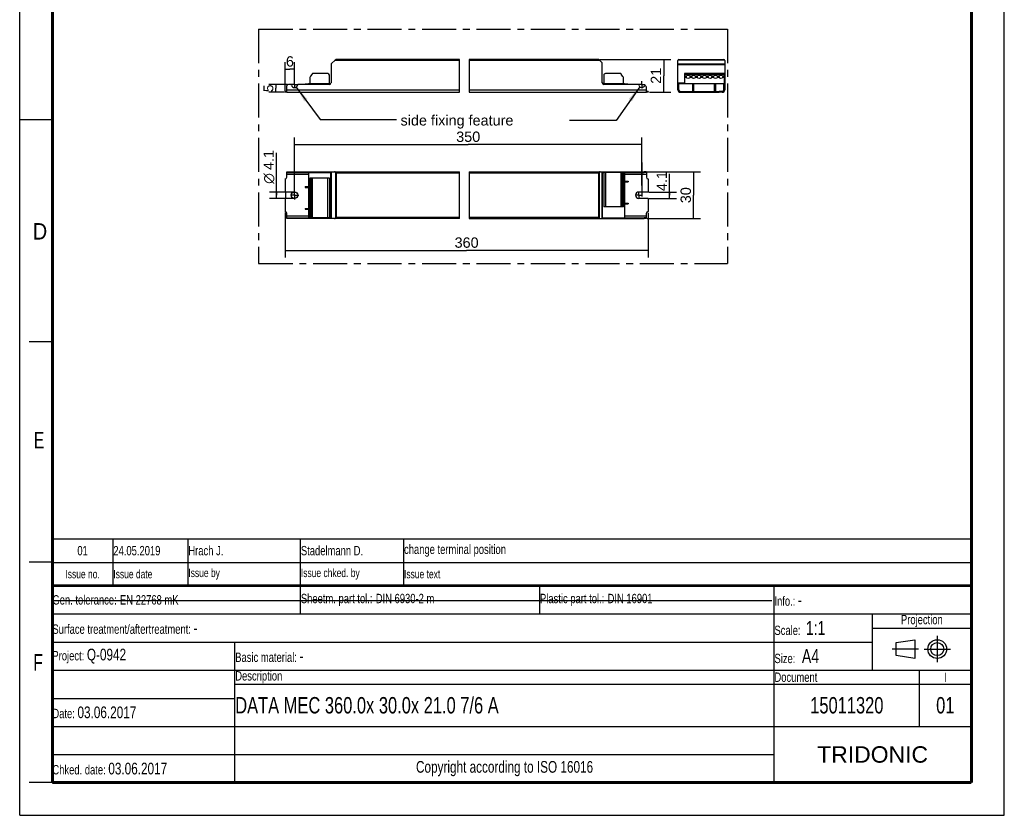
# Model space of a CAD drawing. Header units: millimetres. Extents: x 0 to 210, y 0 to 297.
# Tile 1 of 2: x 0 to 210, y 0 to 170. Entities that reach past the tile are written whole.
import ezdxf
from ezdxf.enums import TextEntityAlignment as Align

# ---------------------------------------------------------------- set-up
doc = ezdxf.new("R2010")
doc.units = ezdxf.units.MM
doc.header["$LTSCALE"] = 19.36
doc.linetypes.add('CENTER', pattern=[0.6, 0.375, -0.075, 0.075, -0.075])
doc.layers.get('0').update_dxf_attribs({"linetype": 'CONTINUOUS'})
for name, color, linetype in [('DEFAULT_1', 7, 'CENTER'), ('Z_AXIS', 7, 'CONTINUOUS'), ('Z_DIM_2D', 7, 'CONTINUOUS'), ('Z_NOTICE', 7, 'CONTINUOUS')]:
    doc.layers.add(name, color=color, linetype=linetype)
doc.styles.get("Standard").update_dxf_attribs({"font": 'txt', "width": 0.7})
doc.styles.add('TEXTSTYLE_2', font='txt', dxfattribs={"width": 0.75})
doc.styles.add('TEXTSTYLE_3', font='helveticaneueltw1g-ltcn.otf')
doc.styles.add('TEXTSTYLE_4', font='gdt', dxfattribs={"width": 0.7})
doc.styles.add('TEXTSTYLE_5', font='arial.ttf')
doc.dimstyles.new('DIMSTYLE_1', dxfattribs={"dimtxt": 2.2, "dimasz": 3.5, "dimexe": 1.5, "dimexo": 0, "dimgap": 0.55, "dimtad": 1, "dimdec": 1, "dimlfac": 3, "dimdsep": 46, "dimtxsty": 'TEXTSTYLE_3', "dimblk": '_FILLED', "dimblk1": '_FILLED', "dimblk2": '_FILLED', "dimcen": 0.09, "dimclrt": 5, "dimadec": 1, "dimazin": 2, "dimtp": 0.1, "dimtm": 0.1, "dimtfac": 1, "dimtdec": 1, "dimtofl": 0, "dimtmove": 0, "dimatfit": 3, "dimldrblk": '_FILLED', "dimfxl": 0, "dimtolj": 1, "dimarcsym": 0})
doc.dimstyles.new('DIMSTYLE_2', dxfattribs={"dimtxt": 2.2, "dimasz": 3.5, "dimexe": 1.5, "dimexo": 0, "dimgap": 0.55, "dimtad": 1, "dimdec": 1, "dimlfac": 3, "dimdsep": 46, "dimtxsty": 'TEXTSTYLE_3', "dimblk": '_FILLED', "dimblk1": '_FILLED', "dimblk2": '_FILLED', "dimcen": 0.09, "dimclrt": 5, "dimadec": 1, "dimazin": 2, "dimtp": 0.2, "dimtm": 0.2, "dimtfac": 1, "dimtdec": 1, "dimtofl": 0, "dimtmove": 0, "dimatfit": 3, "dimldrblk": '_FILLED', "dimfxl": 0, "dimtolj": 1, "dimarcsym": 0})
doc.dimstyles.new('DIMSTYLE_3', dxfattribs={"dimtxt": 2.2, "dimasz": 3.5, "dimexe": 1.5, "dimexo": 0, "dimgap": 0.55, "dimtad": 1, "dimdec": 1, "dimlfac": 3, "dimdsep": 46, "dimtxsty": 'TEXTSTYLE_3', "dimblk": '_FILLED', "dimblk1": '_FILLED', "dimblk2": '_FILLED', "dimcen": 0.09, "dimclrt": 5, "dimadec": 1, "dimazin": 2, "dimtp": 0.5, "dimtm": 0.5, "dimtfac": 1, "dimtdec": 1, "dimtofl": 0, "dimtmove": 0, "dimatfit": 3, "dimldrblk": '_FILLED', "dimfxl": 0, "dimtolj": 1, "dimarcsym": 0})
doc.dimstyles.new('DIMSTYLE_4', dxfattribs={"dimtxt": 2.1, "dimasz": 3.5, "dimexe": 1.5, "dimexo": 0, "dimgap": 0.525, "dimtad": 1, "dimdec": 1, "dimlfac": 3, "dimdsep": 46, "dimtxsty": 'TEXTSTYLE_3', "dimblk": '_FILLED', "dimblk1": '_FILLED', "dimblk2": '_FILLED', "dimcen": 0.09, "dimclrt": 5, "dimadec": 1, "dimazin": 2, "dimtp": 0.1, "dimtm": 0.1, "dimtfac": 1, "dimtdec": 1, "dimtofl": 0, "dimtmove": 0, "dimatfit": 3, "dimldrblk": '_FILLED', "dimfxl": 0, "dimtolj": 1, "dimarcsym": 0})
doc.dimstyles.get("Standard").update_dxf_attribs({"dimtxt": 3.5, "dimasz": 3.5, "dimexe": 1.5, "dimexo": 0, "dimtad": 1, "dimdec": 1, "dimdsep": 46, "dimtxsty": 'Standard', "dimblk": '_FILLED', "dimblk1": '_FILLED', "dimblk2": '_FILLED', "dimcen": 0.09, "dimclrt": 5, "dimadec": 1, "dimazin": 2, "dimtol": 1, "dimtp": 0.1, "dimtm": 0.1, "dimtfac": 1, "dimtdec": 1, "dimtofl": 0, "dimtmove": 0, "dimatfit": 3, "dimldrblk": '_FILLED', "dimfxl": 0, "dimtolj": 1, "dimarcsym": 0})

# ---------------------------------------------------------------- blocks, each defined once
blk = doc.blocks.new('PROJEKTIONSMETHODE_BL0', base_point=(192.31, 35.47))
at = {"color": 2, "linetype": 'Continuous'}
for p, q in [((186.91, 36.87), (190.91, 37.47)), ((186.91, 34.07), (186.91, 36.87)), ((190.91, 37.47), (190.91, 33.47)), ((190.91, 33.47), (186.91, 34.07))]:
    blk.add_line(p, q, dxfattribs=at)
for radius in [2, 1.4]:
    blk.add_circle((195.71, 35.47), radius, dxfattribs=at)
at = {"layer": 'DEFAULT_1', "color": 2, "linetype": 'CENTER'}
for p, q in [((195.71, 38.27), (195.71, 32.67)), ((191.71, 35.47), (186.11, 35.47)), ((192.91, 35.47), (198.5, 35.47))]:
    blk.add_line(p, q, dxfattribs=at)
blk = doc.blocks.new('*D2')
at = {"layer": 'Z_DIM_2D', "color": 2, "linetype": 'Continuous', "transparency": 16777216}
for p, q in [((138.59, 132.31), (138.59, 136.88)), ((134.18, 132.99), (140.09, 132.99)), ((138.59, 132.99), (138.59, 132.31)), ((138.59, 131.63), (138.59, 132.31)), ((134.15, 131.63), (140.09, 131.63))]:
    blk.add_line(p, q, dxfattribs=at)
at = {"layer": 'Z_DIM_2D', "color": 5, "linetype": 'Continuous', "transparency": 16777216, "style": 'TEXTSTYLE_3'}
blk.add_text('4.1', height=2.2, rotation=90, dxfattribs=at).set_placement((138.04, 133.19))
blk = doc.blocks.new('_FILLED')
at = {"color": 0, "linetype": 'ByBlock'}
blk.add_solid([(0, 0), (-1, 0.125), (-1, -0.125)], dxfattribs=at)
blk = doc.blocks.new('_NONE')
blk = doc.blocks.new('*D3')
at = {"layer": 'Z_DIM_2D', "color": 2, "linetype": 'Continuous', "transparency": 16777216}
for p, q in [((54.75, 132.31), (54.75, 141.37)), ((58.63, 132.99), (53.25, 132.99)), ((54.75, 132.99), (54.75, 132.31)), ((54.75, 131.63), (54.75, 132.31)), ((58.63, 131.63), (53.25, 131.63))]:
    blk.add_line(p, q, dxfattribs=at)
at = {"layer": 'Z_DIM_2D', "color": 5, "linetype": 'Continuous', "transparency": 16777216}
for s, style, p in [('4.1', 'TEXTSTYLE_3', (54.2, 137.68)), ('n', 'TEXTSTYLE_4', (54.2, 134.74))]:
    blk.add_text(s, height=2.2, rotation=90, dxfattribs=dict(at, style=style)).set_placement(p)
blk = doc.blocks.new('*D4')
at = {"layer": 'Z_DIM_2D', "color": 2, "linetype": 'Continuous', "transparency": 16777216}
for p, q in [((123.7, 161.29), (138.85, 161.29)), ((137.35, 161.29), (137.35, 157.79)), ((137.35, 154.29), (137.35, 157.79)), ((134.31, 154.29), (138.85, 154.29))]:
    blk.add_line(p, q, dxfattribs=at)
at = {"layer": 'Z_DIM_2D', "color": 5, "linetype": 'Continuous', "transparency": 16777216, "style": 'TEXTSTYLE_3'}
blk.add_text('21', height=2.2, rotation=90, dxfattribs=at).set_placement((136.8, 157.79), align=Align.CENTER)
blk = doc.blocks.new('*D5')
at = {"layer": 'Z_DIM_2D', "color": 2, "linetype": 'Continuous', "transparency": 16777216}
for p, q in [((56.63, 154.56), (56.63, 160.71)), ((58.63, 156.61), (58.63, 160.71)), ((56.63, 159.21), (57.63, 159.21)), ((58.63, 159.21), (57.63, 159.21))]:
    blk.add_line(p, q, dxfattribs=at)
at = {"layer": 'Z_DIM_2D', "color": 5, "linetype": 'Continuous', "transparency": 16777216, "style": 'TEXTSTYLE_3'}
blk.add_text('6', height=2.2, dxfattribs=at).set_placement((57.63, 159.76), align=Align.CENTER)
blk = doc.blocks.new('*D6')
at = {"layer": 'Z_DIM_2D', "color": 2, "linetype": 'Continuous', "transparency": 16777216}
for p, q in [((56.63, 128.59), (56.63, 119.05)), ((134.02, 128.58), (134.02, 119.05)), ((56.63, 120.55), (95.32, 120.55)), ((134.02, 120.55), (95.32, 120.55))]:
    blk.add_line(p, q, dxfattribs=at)
at = {"layer": 'Z_DIM_2D', "color": 5, "linetype": 'Continuous', "transparency": 16777216, "style": 'TEXTSTYLE_3'}
blk.add_text('360', height=2.2, dxfattribs=at).set_placement((95.32, 121.1), align=Align.CENTER)
blk = doc.blocks.new('*D7')
at = {"layer": 'Z_DIM_2D', "color": 2, "linetype": 'Continuous', "transparency": 16777216}
for p, q in [((133.85, 137.31), (145.2, 137.31)), ((143.7, 137.31), (143.7, 132.31)), ((143.7, 127.31), (143.7, 132.31)), ((133.84, 127.31), (145.2, 127.31))]:
    blk.add_line(p, q, dxfattribs=at)
at = {"layer": 'Z_DIM_2D', "color": 5, "linetype": 'Continuous', "transparency": 16777216, "style": 'TEXTSTYLE_3'}
blk.add_text('30', height=2.2, rotation=90, dxfattribs=at).set_placement((143.15, 132.31), align=Align.CENTER)
blk = doc.blocks.new('*D8')
at = {"layer": 'Z_DIM_2D', "color": 2, "linetype": 'Continuous', "transparency": 16777216}
for p, q in [((58.63, 133.19), (58.63, 144.64)), ((58.63, 143.14), (95.66, 143.14)), ((132.68, 143.14), (95.66, 143.14)), ((132.68, 134.41), (132.68, 144.64))]:
    blk.add_line(p, q, dxfattribs=at)
at = {"layer": 'Z_DIM_2D', "color": 5, "linetype": 'Continuous', "transparency": 16777216, "style": 'TEXTSTYLE_3'}
blk.add_text('350', height=2.2, dxfattribs=at).set_placement((95.66, 143.69), align=Align.CENTER)
blk = doc.blocks.new('*D9')
at = {"layer": 'Z_DIM_2D', "color": 2, "linetype": 'Continuous', "transparency": 16777216}
for p, q in [((57.1, 155.96), (53.11, 155.96)), ((54.61, 155.96), (54.61, 155.12)), ((56.49, 154.29), (53.11, 154.29)), ((54.61, 154.29), (54.61, 155.12))]:
    blk.add_line(p, q, dxfattribs=at)
at = {"layer": 'Z_DIM_2D', "color": 5, "linetype": 'Continuous', "transparency": 16777216, "style": 'TEXTSTYLE_3'}
blk.add_text('5', height=2.1, rotation=90, dxfattribs=at).set_placement((54.09, 155.12), align=Align.CENTER)
blk = doc.blocks.new('*T11')
at = {"color": 0, "linetype": 'ByBlock', "lineweight": -2, "transparency": 16777216}
for p, q in [((0, 42), (196, 42)), ((0, 0), (0, 42)), ((53, 36), (53, 42)), ((104, 36), (104, 42)), ((154, 0), (154, 42)), ((196, 0), (196, 42)), ((0, 36), (196, 36)), ((175, 24), (175, 36)), ((175, 33), (196, 33)), ((0, 30), (175, 30)), ((39, 0), (39, 30)), ((0, 24), (196, 24)), ((185, 12), (185, 24)), ((39, 21), (196, 21)), ((0, 18), (39, 18)), ((0, 12), (196, 12)), ((0, 6), (154, 6)), ((0, 0), (196, 0))]:
    blk.add_line(p, q, dxfattribs=at)
at = {"color": 5, "linetype": 'Continuous', "transparency": 16777216}
for s, insert, char_height, width, attachment_point, style in [('Gen. tolerance:\\H2.5; \\H2.0;EN 22768 mK', (0.06, 39), 2, 52.88, 4, 'TEXTSTYLE_2'), ('Sheetm. part tol.:\\H2.5; \\H2.0;DIN 6930-2 m', (53.06, 39), 2, 50.88, 4, 'TEXTSTYLE_2'), ('Plastic part tol.:\\H2.5; \\H2.0;DIN 16901', (104.06, 39), 2, 49.88, 4, 'TEXTSTYLE_2'), ('Info.: \\H2.5;-', (154.06, 39), 2, 41.88, 4, 'TEXTSTYLE_2'), ('Projection', (185.5, 34.5), 2, 20.88, 5, 'TEXTSTYLE_2'), ('Surface treatment/aftertreatment: \\H2.5;-', (0.06, 33), 2, 153.88, 4, 'TEXTSTYLE_2'), ('Scale:  \\H3.0;1:1', (154.06, 33), 2, 20.88, 4, 'TEXTSTYLE_2'), ('Project: \\H2.5;Q-0942', (0.06, 27), 2, 38.88, 4, 'TEXTSTYLE_2'), ('Basic material: \\H2.5;-', (39.06, 27), 2, 114.88, 4, 'TEXTSTYLE_2'), ('Size: \\H3.0; A4', (154.06, 27), 2, 20.88, 4, 'TEXTSTYLE_2'), ('Description', (39.06, 22.5), 2, 114.88, 4, 'TEXTSTYLE_2'), ('Document', (154.06, 22.5), 2, 30.88, 4, 'TEXTSTYLE_2'), ('I', (190.5, 22.5), 2, 10.88, 5, 'TEXTSTYLE_2'), ('Date: \\H2.5;03.06.2017', (0.06, 15), 2, 38.88, 4, 'TEXTSTYLE_2'), ('TRIDONIC', (175, 6), 3.5, 41.88, 5, 'TEXTSTYLE_5'), ('Chked. date: \\H2.5;03.06.2017', (0.06, 3), 2, 38.88, 4, 'TEXTSTYLE_2'), ('Copyright according to ISO 16016', (96.5, 3), 2.5, 114.88, 5, 'TEXTSTYLE_2')]:
    blk.add_mtext(s, dxfattribs=dict(at, insert=insert, char_height=char_height, width=width, attachment_point=attachment_point, style=style))
at = {"color": 7, "linetype": 'Continuous', "transparency": 16777216, "char_height": 3.5, "style": 'TEXTSTYLE_2'}
for s, insert, width, attachment_point in [('DATA MEC 360.0x 30.0x 21.0 7/6 A', (39.06, 16.5), 114.88, 4), ('15011320', (169.5, 16.5), 30.88, 5), ('01', (190.5, 16.5), 10.88, 5)]:
    blk.add_mtext(s, dxfattribs=dict(at, insert=insert, width=width, attachment_point=attachment_point))
blk = doc.blocks.new('*T12')
at = {"color": 0, "linetype": 'ByBlock', "lineweight": -2, "transparency": 16777216}
for p, q in [((0, 10), (196, 10)), ((0, 0), (0, 10)), ((13, 0), (13, 10)), ((29, 0), (29, 10)), ((53, 0), (53, 10)), ((75, 0), (75, 10)), ((196, 0), (196, 10)), ((0, 5), (196, 5)), ((0, 0), (196, 0))]:
    blk.add_line(p, q, dxfattribs=at)
at = {"color": 5, "linetype": 'Continuous', "transparency": 16777216, "style": 'TEXTSTYLE_2'}
for s, insert, char_height, width, attachment_point in [('01', (6.5, 7.5), 2, 12.88, 5), ('24.05.2019 ', (13.06, 7.5), 2, 15.88, 4), ('Hrach J.', (29.06, 7.5), 2, 23.88, 4), ('Stadelmann D.', (53.06, 7.5), 2, 21.88, 4), ('change terminal position', (75.06, 7.5), 2, 120.88, 4), ('Issue no.', (6.5, 2.5), 1.8, 12.88, 5), ('Issue date ', (13.06, 2.5), 1.8, 15.88, 4), ('Issue by ', (29.06, 2.5), 1.8, 23.88, 4), ('Issue chked. by', (53.06, 2.5), 1.8, 21.88, 4), ('Issue text ', (75.06, 2.5), 1.8, 120.88, 4)]:
    blk.add_mtext(s, dxfattribs=dict(at, insert=insert, char_height=char_height, width=width, attachment_point=attachment_point))

msp = doc.modelspace()

# ---------------------------------------------------------------- linework, layer by layer
at = {"color": 2, "linetype": 'Continuous'}
for p, q in [((0, 0), (0, 297)), ((210, 0), (210, 297)), ((93.779, 154.29), (93.779, 161.29)), ((95.89, 161.29), (95.89, 154.29)), ((0, 148.5), (7, 148.5)), ((93.779, 127.311), (93.779, 137.311)), ((95.89, 137.311), (95.89, 127.311)), ((7, 101), (2, 101)), ((7, 54), (2, 54)), ((7, 7), (2, 7)), ((0, 0), (210, 0))]:
    msp.add_line(p, q, dxfattribs=at)
at = {"color": 7, "linetype": 'Continuous'}
for p, q in [((66.397, 160.193), (66.397, 156.29)), ((66.465, 160.358), (67.328, 161.221)), ((93.779, 161.29), (67.493, 161.29)), ((123.459, 161.29), (95.89, 161.29)), ((123.624, 161.221), (124.182, 160.663)), ((124.251, 156.29), (124.251, 160.498)), ((140.382, 154.823), (140.382, 161.056)), ((140.615, 161.29), (150.148, 161.29)), ((150.382, 161.056), (150.382, 154.823)), ((56.963, 154.29), (56.963, 155.623)), ((57.813, 155.956), (57.297, 155.956)), ((66.063, 155.956), (59.446, 155.956)), ((60.98, 156.056), (61.63, 156.056)), ((61.63, 156.131), (61.63, 155.956)), ((66.063, 156.131), (66.357, 156.131)), ((124.291, 156.131), (129.017, 156.131)), ((131.867, 155.956), (124.584, 155.956)), ((129.017, 156.131), (129.017, 155.956)), ((129.017, 156.056), (129.667, 156.056)), ((140.382, 155.956), (140.548, 155.956)), ((140.548, 154.823), (140.548, 156.131)), ((140.548, 156.131), (150.215, 156.131)), ((143.548, 154.456), (143.548, 156.056)), ((143.548, 156.056), (143.715, 156.056)), ((143.715, 156.056), (143.715, 154.456)), ((148.215, 156.056), (148.382, 156.056)), ((148.215, 154.456), (148.215, 156.056)), ((148.382, 156.056), (148.382, 154.456)), ((150.215, 154.823), (150.215, 156.131)), ((150.215, 155.956), (150.382, 155.956)), ((56.963, 154.29), (93.779, 154.29)), ((95.89, 154.29), (133.684, 154.29)), ((133.684, 154.29), (133.684, 155.379)), ((140.915, 154.456), (141.548, 154.456)), ((140.915, 154.29), (141.548, 154.29)), ((149.848, 154.456), (149.215, 154.456)), ((149.848, 154.29), (149.215, 154.29)), ((56.963, 136.145), (56.963, 137.311)), ((56.963, 137.311), (93.779, 137.311)), ((56.963, 137.145), (66.357, 137.145)), ((61.63, 137.145), (61.63, 127.478)), ((66.357, 127.478), (66.357, 137.145)), ((66.397, 137.311), (66.397, 127.311)), ((95.89, 137.311), (133.207, 137.311)), ((124.251, 137.311), (124.251, 127.311)), ((124.251, 137.145), (124.584, 137.145)), ((129.017, 137.145), (133.207, 137.145)), ((129.017, 137.145), (129.017, 127.478)), ((133.684, 137.145), (133.684, 136.145)), ((129.017, 135.311), (129.767, 135.311)), ((129.017, 135.145), (129.767, 135.145)), ((129.767, 135.311), (129.767, 135.145)), ((60.88, 134.145), (60.88, 133.978)), ((60.88, 134.145), (61.63, 134.145)), ((60.88, 133.978), (61.63, 133.978)), ((129.017, 130.645), (129.767, 130.645)), ((129.017, 130.478), (129.767, 130.478)), ((129.767, 130.645), (129.767, 130.478)), ((56.963, 127.311), (56.963, 128.478)), ((60.88, 129.478), (60.88, 129.311)), ((60.88, 129.478), (61.63, 129.478)), ((60.88, 129.311), (61.63, 129.311)), ((133.684, 127.478), (133.684, 128.478)), ((56.963, 127.478), (61.63, 127.478)), ((93.779, 127.311), (56.963, 127.311)), ((66.063, 127.478), (66.357, 127.478)), ((95.89, 127.311), (133.207, 127.311)), ((124.251, 127.478), (133.207, 127.478)), ((7.1, 45.829), (160.431, 45.819))]:
    msp.add_line(p, q, dxfattribs=at)
at = {"color": 9, "linetype": 'Continuous'}
for p, q in [((93.779, 161.056), (67.163, 161.056)), ((123.789, 161.056), (95.89, 161.056)), ((140.382, 160.358), (150.382, 160.358)), ((140.382, 160.193), (150.382, 160.193)), ((140.45, 161.221), (150.313, 161.221)), ((140.382, 156.29), (141.765, 156.29)), ((140.382, 155.623), (140.548, 155.623)), ((143.548, 155.956), (143.715, 155.956)), ((148.215, 155.956), (148.382, 155.956)), ((150.215, 155.623), (150.382, 155.623)), ((150.232, 156.29), (150.382, 156.29)), ((56.963, 154.823), (93.779, 154.823)), ((95.89, 154.823), (133.684, 154.823)), ((56.963, 136.778), (61.63, 136.778)), ((57.297, 137.311), (57.297, 137.145)), ((57.813, 137.145), (57.813, 137.311)), ((57.977, 137.145), (57.977, 137.311)), ((59.283, 137.311), (59.283, 137.145)), ((59.446, 137.311), (59.446, 137.145)), ((66.063, 137.311), (66.063, 137.145)), ((66.465, 137.311), (66.465, 127.311)), ((67.328, 137.243), (67.328, 127.38)), ((67.493, 137.078), (67.493, 127.545)), ((67.493, 137.078), (93.779, 137.078)), ((95.89, 137.078), (123.459, 137.078)), ((123.459, 137.078), (123.459, 127.545)), ((123.624, 137.243), (123.624, 127.38)), ((124.182, 137.311), (124.182, 127.311)), ((124.584, 137.161), (124.584, 137.311)), ((129.017, 136.778), (133.684, 136.778)), ((131.867, 137.145), (131.867, 137.311)), ((132.031, 137.145), (132.031, 137.311)), ((129.667, 135.311), (129.667, 135.145)), ((60.98, 134.145), (60.98, 133.978)), ((129.667, 130.645), (129.667, 130.478)), ((60.98, 129.478), (60.98, 129.311)), ((61.63, 127.845), (56.963, 127.845)), ((57.297, 127.478), (57.297, 127.311)), ((57.813, 127.311), (57.813, 127.478)), ((57.977, 127.311), (57.977, 127.478)), ((59.283, 127.478), (59.283, 127.311)), ((59.446, 127.478), (59.446, 127.311)), ((66.063, 127.461), (66.063, 127.311)), ((93.779, 127.545), (67.493, 127.545)), ((123.459, 127.545), (95.89, 127.545)), ((124.584, 127.311), (124.584, 127.478)), ((133.684, 127.845), (129.017, 127.845)), ((131.867, 127.311), (131.867, 127.478)), ((132.031, 127.311), (132.031, 127.478))]:
    msp.add_line(p, q, dxfattribs=at)
at = {"color": 7, "linetype": 'Continuous'}
for points, const_width in [([(7, 7), (7, 290)], 0.7), ([(203, 7), (203, 290)], 0.7), ([(7, 49), (203, 49)], 0.5), ([(7, 7), (203, 7)], 0.7)]:
    msp.add_lwpolyline(points, dxfattribs=dict(at, const_width=const_width))
for points in [[(67.328, 137.243), (67.307, 137.262), (67.283, 137.278), (67.257, 137.292), (67.227, 137.302), (67.196, 137.309), (67.163, 137.311)], [(67.379, 137.192), (67.353, 137.218), (67.328, 137.243)], [(67.493, 137.078), (67.464, 137.107), (67.435, 137.136), (67.379, 137.192)], [(123.573, 137.192), (123.517, 137.136), (123.488, 137.107), (123.459, 137.078)], [(123.624, 137.243), (123.599, 137.218), (123.573, 137.192)], [(123.789, 137.311), (123.756, 137.309), (123.725, 137.302), (123.696, 137.292), (123.669, 137.278), (123.645, 137.262), (123.624, 137.243)], [(67.163, 127.311), (67.196, 127.314), (67.227, 127.32), (67.257, 127.331), (67.283, 127.345), (67.307, 127.361), (67.328, 127.38)], [(67.379, 127.431), (67.353, 127.404), (67.328, 127.38)], [(67.493, 127.545), (67.464, 127.516), (67.435, 127.487), (67.379, 127.431)], [(123.459, 127.545), (123.488, 127.515), (123.517, 127.487), (123.573, 127.431)], [(123.573, 127.431), (123.599, 127.405), (123.624, 127.38)], [(123.624, 127.38), (123.645, 127.361), (123.669, 127.345), (123.696, 127.331), (123.725, 127.32), (123.756, 127.314), (123.789, 127.311)]]:
    msp.add_lwpolyline(points, dxfattribs=at)
for centre, radius, start, end in [((66.63, 160.193), 0.233, 135, 180), ((67.493, 161.056), 0.233, 90, 135), ((123.459, 161.056), 0.233, 45, 90), ((124.017, 160.498), 0.233, 0, 45), ((140.615, 161.056), 0.233, 90, 180), ((150.148, 161.056), 0.233, 0, 90), ((57.297, 155.623), 0.333, 90, 180), ((57.813, 155.79), 0.167, 11.53696, 90), ((58.63, 155.956), 0.667, 191.53696, 348.46304), ((59.446, 155.79), 0.167, 90, 168.46304), ((60.98, 155.956), 0.1, 90, 180), ((66.063, 156.29), 0.333, 270, 360), ((124.584, 156.29), 0.333, 180, 270), ((129.667, 155.956), 0.1, 0, 90), ((131.867, 155.79), 0.167, 11.53696, 90), ((132.684, 155.956), 0.667, 191.53696, 321.61591), ((140.915, 154.823), 0.533, 180, 270), ((140.915, 154.823), 0.367, 180, 270), ((149.848, 154.823), 0.533, 270, 360), ((149.848, 154.823), 0.367, 270, 360)]:
    msp.add_arc(centre, radius, start, end, dxfattribs=at)
at = {"layer": 'DEFAULT_1', "color": 5, "linetype": 'CENTER'}
for p, q in [((50.967, 167.757), (50.967, 117.744)), ((50.967, 167.757), (150.982, 167.757)), ((150.982, 167.757), (150.982, 117.744)), ((50.967, 117.744), (150.982, 117.744))]:
    msp.add_line(p, q, dxfattribs=at)
at = {"layer": 'Z_AXIS', "color": 7, "linetype": 'Continuous'}
for p, q in [((62.334, 158.036), (61.994, 157.696)), ((62.363, 158.198), (62.363, 158.106)), ((65.73, 158.265), (62.43, 158.265)), ((66.063, 156.131), (66.063, 157.931)), ((124.584, 157.907), (124.584, 156.131)), ((128.217, 158.265), (124.917, 158.265)), ((128.284, 158.106), (128.284, 158.198)), ((128.659, 157.676), (128.326, 158.025)), ((141.765, 158.265), (141.765, 156.131)), ((150.232, 158.265), (141.765, 158.265)), ((150.232, 158.265), (150.232, 156.131)), ((61.63, 156.131), (66.063, 156.131)), ((61.897, 157.46), (61.897, 156.131)), ((128.751, 156.131), (128.751, 157.446)), ((150.232, 156.131), (150.215, 156.131)), ((56.63, 154.29), (56.63, 154.456)), ((56.963, 154.456), (56.63, 154.456)), ((56.963, 154.29), (56.63, 154.29)), ((134.017, 154.456), (133.684, 154.456)), ((134.017, 154.29), (133.684, 154.29)), ((134.017, 154.456), (134.017, 154.29)), ((141.548, 154.456), (149.215, 154.456)), ((141.548, 154.29), (149.215, 154.29)), ((141.882, 154.29), (141.882, 154.456)), ((144.698, 154.29), (144.698, 154.456)), ((146.065, 154.29), (146.065, 154.456)), ((148.882, 154.29), (148.882, 154.456)), ((128.751, 137.161), (124.583, 137.161)), ((124.583, 137.161), (124.583, 129.861)), ((124.917, 137.161), (124.917, 129.861)), ((128.284, 137.161), (128.284, 129.861)), ((128.326, 137.161), (128.326, 129.861)), ((128.751, 129.861), (128.751, 137.161)), ((128.751, 137.145), (129.017, 137.145)), ((133.684, 137.311), (133.207, 137.311)), ((133.207, 137.145), (133.207, 137.311)), ((133.684, 137.145), (133.207, 137.145)), ((133.684, 137.311), (133.684, 137.145)), ((56.63, 135.811), (56.63, 132.995)), ((61.897, 135.495), (61.897, 135.928)), ((66.063, 135.928), (61.897, 135.928)), ((61.897, 135.477), (61.897, 134.779)), ((61.897, 134.328), (61.897, 134.761)), ((62.363, 127.461), (62.363, 135.928)), ((66.063, 135.928), (66.063, 127.461)), ((134.017, 135.811), (134.017, 132.995)), ((56.63, 132.995), (56.663, 132.995)), ((56.73, 131.695), (56.73, 132.928)), ((61.897, 134.31), (61.897, 133.612)), ((61.897, 133.161), (61.897, 133.595)), ((61.897, 133.143), (61.897, 132.446)), ((61.897, 131.995), (61.897, 132.428)), ((134.017, 132.995), (132.017, 132.995)), ((56.63, 131.628), (56.63, 128.811)), ((56.63, 131.628), (56.663, 131.628)), ((61.897, 131.977), (61.897, 131.279)), ((61.897, 130.828), (61.897, 131.261)), ((61.897, 130.81), (61.897, 130.112)), ((134.017, 131.628), (132.017, 131.628)), ((134.017, 131.628), (134.017, 128.811)), ((61.897, 129.661), (61.897, 130.095)), ((61.897, 129.643), (61.897, 128.946)), ((61.897, 128.495), (61.897, 128.928)), ((61.897, 128.477), (61.897, 127.779)), ((128.751, 129.861), (124.583, 129.861)), ((61.63, 127.478), (61.897, 127.478)), ((61.897, 127.461), (61.897, 127.761)), ((66.063, 127.461), (61.897, 127.461)), ((133.684, 127.478), (133.207, 127.478)), ((133.207, 127.311), (133.207, 127.478)), ((133.684, 127.311), (133.207, 127.311)), ((133.684, 127.478), (133.684, 127.311))]:
    msp.add_line(p, q, dxfattribs=at)
at = {"layer": 'Z_AXIS', "color": 9, "linetype": 'Continuous'}
for p, q in [((150.232, 158.198), (141.765, 158.198)), ((150.232, 158.106), (141.765, 158.106)), ((150.232, 158.036), (141.765, 158.036)), ((142.22, 157.696), (141.765, 157.696)), ((143.386, 157.696), (142.911, 157.696)), ((144.553, 157.696), (144.077, 157.696)), ((145.72, 157.696), (145.244, 157.696)), ((146.886, 157.696), (146.411, 157.696)), ((148.053, 157.696), (147.577, 157.696)), ((149.22, 157.696), (148.744, 157.696)), ((150.232, 157.696), (149.911, 157.696)), ((142.216, 157.46), (141.765, 157.46)), ((143.383, 157.46), (142.914, 157.46)), ((144.55, 157.46), (144.081, 157.46)), ((145.716, 157.46), (145.247, 157.46)), ((146.883, 157.46), (146.414, 157.46)), ((148.05, 157.46), (147.581, 157.46)), ((149.216, 157.46), (148.747, 157.46)), ((150.232, 157.46), (149.914, 157.46)), ((141.548, 154.456), (141.548, 154.29)), ((144.765, 154.456), (144.765, 154.29)), ((145.998, 154.456), (145.998, 154.29)), ((149.215, 154.456), (149.215, 154.29)), ((128.217, 137.161), (128.217, 129.861)), ((128.659, 137.161), (128.659, 136.846)), ((61.994, 135.473), (61.994, 135.928)), ((61.994, 134.307), (61.994, 134.782)), ((62.334, 127.461), (62.334, 135.928)), ((62.43, 127.461), (62.43, 135.928)), ((65.73, 127.461), (65.73, 135.928)), ((128.659, 136.143), (128.659, 135.68)), ((128.659, 134.976), (128.659, 134.513)), ((61.994, 133.14), (61.994, 133.616)), ((61.994, 131.973), (61.994, 132.449)), ((128.659, 133.809), (128.659, 133.346)), ((128.659, 132.643), (128.659, 132.18)), ((61.994, 130.807), (61.994, 131.282)), ((128.659, 131.476), (128.659, 131.013)), ((128.659, 130.309), (128.659, 129.861)), ((61.994, 129.64), (61.994, 130.116)), ((61.994, 128.473), (61.994, 128.949)), ((61.994, 127.461), (61.994, 127.782))]:
    msp.add_line(p, q, dxfattribs=at)
at = {"layer": 'Z_AXIS', "color": 7, "linetype": 'CENTER'}
for p, q in [((58.63, 155.956), (57.959, 155.956)), ((58.63, 155.956), (58.63, 156.627)), ((58.63, 155.956), (58.63, 155.286)), ((58.63, 155.956), (59.301, 155.956)), ((132.684, 155.956), (131.982, 155.956)), ((132.684, 155.956), (132.684, 156.658)), ((132.684, 155.956), (133.386, 155.956)), ((132.684, 155.956), (132.684, 155.255)), ((132.684, 139.311), (132.684, 131.098)), ((58.63, 132.311), (57.747, 132.311)), ((58.63, 132.311), (58.63, 133.194)), ((58.63, 132.311), (58.63, 131.429)), ((58.63, 132.311), (59.513, 132.311)), ((132.017, 132.311), (131.234, 132.311)), ((132.017, 132.311), (132.017, 133.094)), ((132.017, 132.311), (132.8, 132.311)), ((132.017, 132.311), (132.017, 131.528))]:
    msp.add_line(p, q, dxfattribs=at)
at = {"layer": 'Z_AXIS', "color": 7, "linetype": 'Continuous'}
for points in [[(128.659, 136.846), (128.622, 136.833), (128.588, 136.816), (128.558, 136.796), (128.53, 136.774), (128.505, 136.749), (128.483, 136.723), (128.465, 136.696), (128.449, 136.668), (128.435, 136.639), (128.425, 136.61), (128.417, 136.582), (128.411, 136.553), (128.408, 136.524), (128.407, 136.495)], [(128.726, 136.861), (128.716, 136.861), (128.7, 136.858), (128.681, 136.853), (128.659, 136.846)], [(128.751, 136.839), (128.749, 136.848), (128.745, 136.855), (128.738, 136.86), (128.728, 136.861), (128.726, 136.861)], [(61.897, 135.477), (61.897, 135.482), (61.899, 135.487), (61.901, 135.49), (61.905, 135.493), (61.91, 135.494), (61.916, 135.495)], [(61.916, 134.761), (61.907, 134.762), (61.901, 134.766), (61.898, 134.771), (61.897, 134.779)], [(61.916, 135.495), (61.925, 135.494), (61.935, 135.492), (61.947, 135.489)], [(61.994, 134.782), (61.977, 134.776), (61.961, 134.771), (61.947, 134.767), (61.935, 134.764), (61.925, 134.762), (61.916, 134.761)], [(61.947, 135.489), (61.961, 135.485), (61.977, 135.48), (61.994, 135.473)], [(61.994, 134.782), (62.035, 134.8), (62.072, 134.821), (62.105, 134.846), (62.135, 134.873), (62.16, 134.902), (62.182, 134.933), (62.2, 134.965), (62.214, 134.998), (62.225, 135.03), (62.232, 135.063), (62.237, 135.096), (62.238, 135.128), (62.237, 135.161), (62.232, 135.193), (62.225, 135.226), (62.214, 135.258), (62.2, 135.291), (62.182, 135.323), (62.16, 135.354), (62.135, 135.383), (62.105, 135.41), (62.072, 135.435), (62.035, 135.456), (61.994, 135.473)], [(128.407, 136.495), (128.408, 136.466), (128.411, 136.437), (128.417, 136.408), (128.425, 136.379), (128.435, 136.35), (128.449, 136.321), (128.465, 136.293), (128.483, 136.266), (128.505, 136.24), (128.53, 136.216), (128.558, 136.193), (128.588, 136.173), (128.622, 136.157), (128.659, 136.143)], [(128.659, 135.68), (128.622, 135.666), (128.588, 135.649), (128.558, 135.629), (128.53, 135.607), (128.505, 135.583), (128.483, 135.557), (128.465, 135.529), (128.449, 135.501), (128.435, 135.473), (128.425, 135.444), (128.417, 135.415), (128.411, 135.386), (128.408, 135.357), (128.407, 135.328)], [(128.407, 135.328), (128.408, 135.299), (128.411, 135.27), (128.417, 135.241), (128.425, 135.212), (128.435, 135.183), (128.449, 135.155), (128.465, 135.127), (128.483, 135.099), (128.505, 135.073), (128.53, 135.049), (128.558, 135.027), (128.588, 135.007), (128.622, 134.99), (128.659, 134.976)], [(128.659, 134.513), (128.622, 134.499), (128.588, 134.483), (128.558, 134.463), (128.53, 134.44), (128.505, 134.416), (128.483, 134.39), (128.465, 134.363), (128.449, 134.335), (128.435, 134.306), (128.425, 134.277), (128.417, 134.248), (128.411, 134.219), (128.408, 134.19), (128.407, 134.161)], [(128.659, 136.143), (128.681, 136.136), (128.7, 136.131), (128.716, 136.129), (128.726, 136.128)], [(128.726, 135.695), (128.716, 135.694), (128.7, 135.691), (128.681, 135.687), (128.659, 135.68)], [(128.659, 134.976), (128.681, 134.969), (128.7, 134.965), (128.716, 134.962), (128.726, 134.961)], [(128.726, 134.528), (128.716, 134.527), (128.7, 134.525), (128.681, 134.52), (128.659, 134.513)], [(128.726, 136.128), (128.728, 136.128), (128.738, 136.13), (128.745, 136.134), (128.749, 136.141), (128.751, 136.151)], [(128.751, 135.672), (128.749, 135.682), (128.745, 135.689), (128.738, 135.693), (128.728, 135.695), (128.726, 135.695)], [(128.726, 134.961), (128.728, 134.961), (128.738, 134.963), (128.745, 134.967), (128.749, 134.974), (128.751, 134.984)], [(128.751, 134.505), (128.749, 134.515), (128.745, 134.522), (128.738, 134.526), (128.728, 134.528), (128.726, 134.528)], [(61.897, 134.31), (61.897, 134.316), (61.899, 134.32), (61.901, 134.324), (61.905, 134.326), (61.91, 134.328), (61.916, 134.328)], [(61.916, 133.595), (61.907, 133.596), (61.901, 133.599), (61.898, 133.605), (61.897, 133.612)], [(61.897, 133.143), (61.897, 133.149), (61.899, 133.154), (61.901, 133.157), (61.905, 133.159), (61.91, 133.161), (61.916, 133.161)], [(61.916, 132.428), (61.907, 132.429), (61.901, 132.432), (61.898, 132.438), (61.897, 132.446)], [(61.916, 134.328), (61.925, 134.327), (61.935, 134.325), (61.947, 134.322)], [(61.994, 133.616), (61.977, 133.61), (61.961, 133.604), (61.947, 133.6), (61.935, 133.597), (61.925, 133.595), (61.916, 133.595)], [(61.916, 133.161), (61.925, 133.161), (61.935, 133.159), (61.947, 133.156)], [(61.994, 132.449), (61.977, 132.443), (61.961, 132.438), (61.947, 132.434), (61.935, 132.43), (61.925, 132.429), (61.916, 132.428)], [(61.947, 134.322), (61.961, 134.318), (61.977, 134.313), (61.994, 134.307)], [(61.947, 133.156), (61.961, 133.151), (61.977, 133.146), (61.994, 133.14)], [(61.994, 133.616), (62.035, 133.634), (62.072, 133.655), (62.105, 133.679), (62.135, 133.706), (62.16, 133.736), (62.182, 133.767), (62.2, 133.799), (62.214, 133.831), (62.225, 133.864), (62.232, 133.896), (62.237, 133.929), (62.238, 133.961), (62.237, 133.994), (62.232, 134.026), (62.225, 134.059), (62.214, 134.092), (62.2, 134.124), (62.182, 134.156), (62.16, 134.187), (62.135, 134.216), (62.105, 134.243), (62.072, 134.268), (62.035, 134.289), (61.994, 134.307)], [(61.994, 132.449), (62.035, 132.467), (62.072, 132.488), (62.105, 132.512), (62.135, 132.54), (62.16, 132.569), (62.182, 132.6), (62.2, 132.632), (62.214, 132.664), (62.225, 132.697), (62.232, 132.73), (62.237, 132.762), (62.238, 132.795), (62.237, 132.827), (62.232, 132.86), (62.225, 132.892), (62.214, 132.925), (62.2, 132.958), (62.182, 132.989), (62.16, 133.02), (62.135, 133.05), (62.105, 133.077), (62.072, 133.101), (62.035, 133.122), (61.994, 133.14)], [(128.407, 134.161), (128.408, 134.132), (128.411, 134.103), (128.417, 134.074), (128.425, 134.045), (128.435, 134.017), (128.449, 133.988), (128.465, 133.96), (128.483, 133.933), (128.505, 133.907), (128.53, 133.882), (128.558, 133.86), (128.588, 133.84), (128.622, 133.823), (128.659, 133.809)], [(128.659, 133.346), (128.622, 133.333), (128.588, 133.316), (128.558, 133.296), (128.53, 133.274), (128.505, 133.249), (128.483, 133.223), (128.465, 133.196), (128.449, 133.168), (128.435, 133.139), (128.425, 133.11), (128.417, 133.082), (128.411, 133.053), (128.408, 133.024), (128.407, 132.995)], [(128.407, 132.995), (128.408, 132.966), (128.411, 132.937), (128.417, 132.908), (128.425, 132.879), (128.435, 132.85), (128.449, 132.821), (128.465, 132.793), (128.483, 132.766), (128.505, 132.74), (128.53, 132.716), (128.558, 132.693), (128.588, 132.673), (128.622, 132.657), (128.659, 132.643)], [(128.659, 133.809), (128.681, 133.803), (128.7, 133.798), (128.716, 133.795), (128.726, 133.795)], [(128.726, 133.361), (128.716, 133.361), (128.7, 133.358), (128.681, 133.353), (128.659, 133.346)], [(128.659, 132.643), (128.681, 132.636), (128.7, 132.631), (128.716, 132.629), (128.726, 132.628)], [(128.726, 133.795), (128.728, 133.795), (128.738, 133.796), (128.745, 133.8), (128.749, 133.807), (128.751, 133.817)], [(128.751, 133.339), (128.749, 133.348), (128.745, 133.355), (128.738, 133.36), (128.728, 133.361), (128.726, 133.361)], [(128.726, 132.628), (128.728, 132.628), (128.738, 132.63), (128.745, 132.634), (128.749, 132.641), (128.751, 132.651)], [(61.897, 131.977), (61.897, 131.982), (61.899, 131.987), (61.901, 131.99), (61.905, 131.993), (61.91, 131.994), (61.916, 131.995)], [(61.916, 131.261), (61.907, 131.262), (61.901, 131.266), (61.898, 131.271), (61.897, 131.279)], [(61.897, 130.81), (61.897, 130.816), (61.899, 130.82), (61.901, 130.824), (61.905, 130.826), (61.91, 130.828), (61.916, 130.828)], [(61.916, 131.995), (61.925, 131.994), (61.935, 131.992), (61.947, 131.989)], [(61.994, 131.282), (61.977, 131.276), (61.961, 131.271), (61.947, 131.267), (61.935, 131.264), (61.925, 131.262), (61.916, 131.261)], [(61.916, 130.828), (61.925, 130.827), (61.935, 130.825), (61.947, 130.822)], [(61.947, 131.989), (61.961, 131.985), (61.977, 131.98), (61.994, 131.973)], [(61.947, 130.822), (61.961, 130.818), (61.977, 130.813), (61.994, 130.807)], [(61.994, 131.282), (62.035, 131.3), (62.072, 131.321), (62.105, 131.346), (62.135, 131.373), (62.16, 131.402), (62.182, 131.433), (62.2, 131.465), (62.214, 131.498), (62.225, 131.53), (62.232, 131.563), (62.237, 131.596), (62.238, 131.628), (62.237, 131.661), (62.232, 131.693), (62.225, 131.726), (62.214, 131.758), (62.2, 131.791), (62.182, 131.823), (62.16, 131.854), (62.135, 131.883), (62.105, 131.91), (62.072, 131.935), (62.035, 131.956), (61.994, 131.973)], [(61.994, 130.116), (62.035, 130.134), (62.072, 130.155), (62.105, 130.179), (62.135, 130.206), (62.16, 130.236), (62.182, 130.267), (62.2, 130.299), (62.214, 130.331), (62.225, 130.364), (62.232, 130.396), (62.237, 130.429), (62.238, 130.461), (62.237, 130.494), (62.232, 130.526), (62.225, 130.559), (62.214, 130.592), (62.2, 130.624), (62.182, 130.656), (62.16, 130.687), (62.135, 130.716), (62.105, 130.743), (62.072, 130.768), (62.035, 130.789), (61.994, 130.807)], [(128.659, 132.18), (128.622, 132.166), (128.588, 132.149), (128.558, 132.129), (128.53, 132.107), (128.505, 132.083), (128.483, 132.057), (128.465, 132.029), (128.449, 132.001), (128.435, 131.973), (128.425, 131.944), (128.417, 131.915), (128.411, 131.886), (128.408, 131.857), (128.407, 131.828)], [(128.407, 131.828), (128.408, 131.799), (128.411, 131.77), (128.417, 131.741), (128.425, 131.712), (128.435, 131.683), (128.449, 131.655), (128.465, 131.627), (128.483, 131.599), (128.505, 131.573), (128.53, 131.549), (128.558, 131.527), (128.588, 131.507), (128.622, 131.49), (128.659, 131.476)], [(128.659, 131.013), (128.622, 130.999), (128.588, 130.983), (128.558, 130.963), (128.53, 130.94), (128.505, 130.916), (128.483, 130.89), (128.465, 130.863), (128.449, 130.835), (128.435, 130.806), (128.425, 130.777), (128.417, 130.748), (128.411, 130.719), (128.408, 130.69), (128.407, 130.661)], [(128.407, 130.661), (128.408, 130.632), (128.411, 130.603), (128.417, 130.574), (128.425, 130.545), (128.435, 130.517), (128.449, 130.488), (128.465, 130.46), (128.483, 130.433), (128.505, 130.407), (128.53, 130.382), (128.558, 130.36), (128.588, 130.34), (128.622, 130.323), (128.659, 130.309)], [(128.659, 132.18), (128.681, 132.187), (128.7, 132.191), (128.716, 132.194), (128.726, 132.195)], [(128.726, 131.461), (128.716, 131.462), (128.7, 131.465), (128.681, 131.469), (128.659, 131.476)], [(128.659, 131.013), (128.681, 131.02), (128.7, 131.025), (128.716, 131.027), (128.726, 131.028)], [(128.726, 130.295), (128.716, 130.295), (128.7, 130.298), (128.681, 130.303), (128.659, 130.309)], [(128.726, 132.195), (128.728, 132.195), (128.738, 132.193), (128.745, 132.189), (128.749, 132.182), (128.751, 132.172)], [(128.751, 131.484), (128.749, 131.474), (128.745, 131.467), (128.738, 131.463), (128.728, 131.461), (128.726, 131.461)], [(128.726, 131.028), (128.728, 131.028), (128.738, 131.026), (128.745, 131.022), (128.749, 131.015), (128.751, 131.005)], [(128.751, 130.317), (128.749, 130.307), (128.745, 130.3), (128.738, 130.296), (128.728, 130.295), (128.726, 130.295)], [(61.916, 130.095), (61.907, 130.096), (61.901, 130.099), (61.898, 130.105), (61.897, 130.112)], [(61.897, 129.643), (61.897, 129.649), (61.899, 129.654), (61.901, 129.657), (61.905, 129.659), (61.91, 129.661), (61.916, 129.661)], [(61.916, 128.928), (61.907, 128.929), (61.901, 128.932), (61.898, 128.938), (61.897, 128.946)], [(61.897, 128.477), (61.897, 128.482), (61.899, 128.487), (61.901, 128.49), (61.905, 128.493), (61.91, 128.494), (61.916, 128.495)], [(61.994, 130.116), (61.977, 130.11), (61.961, 130.104), (61.947, 130.1), (61.935, 130.097), (61.925, 130.095), (61.916, 130.095)], [(61.916, 129.661), (61.925, 129.661), (61.935, 129.659), (61.947, 129.656)], [(61.994, 128.949), (61.977, 128.943), (61.961, 128.938), (61.947, 128.934), (61.935, 128.93), (61.925, 128.929), (61.916, 128.928)], [(61.916, 128.495), (61.925, 128.494), (61.935, 128.492), (61.947, 128.489)], [(61.947, 129.656), (61.961, 129.651), (61.977, 129.646), (61.994, 129.64)], [(61.947, 128.489), (61.961, 128.485), (61.977, 128.48), (61.994, 128.473)], [(61.994, 128.949), (62.035, 128.967), (62.072, 128.988), (62.105, 129.012), (62.135, 129.04), (62.16, 129.069), (62.182, 129.1), (62.2, 129.132), (62.214, 129.164), (62.225, 129.197), (62.232, 129.23), (62.237, 129.262), (62.238, 129.295), (62.237, 129.327), (62.232, 129.36), (62.225, 129.392), (62.214, 129.425), (62.2, 129.458), (62.182, 129.489), (62.16, 129.52), (62.135, 129.55), (62.105, 129.577), (62.072, 129.601), (62.035, 129.622), (61.994, 129.64)], [(61.994, 127.782), (62.035, 127.8), (62.072, 127.821), (62.105, 127.846), (62.135, 127.873), (62.16, 127.902), (62.182, 127.933), (62.2, 127.965), (62.214, 127.998), (62.225, 128.03), (62.232, 128.063), (62.237, 128.096), (62.238, 128.128), (62.237, 128.161), (62.232, 128.193), (62.225, 128.226), (62.214, 128.258), (62.2, 128.291), (62.182, 128.323), (62.16, 128.354), (62.135, 128.383), (62.105, 128.41), (62.072, 128.435), (62.035, 128.456), (61.994, 128.473)], [(61.916, 127.761), (61.907, 127.762), (61.901, 127.766), (61.898, 127.771), (61.897, 127.779)], [(61.994, 127.782), (61.977, 127.776), (61.961, 127.771), (61.947, 127.767), (61.935, 127.764), (61.925, 127.762), (61.916, 127.761)]]:
    msp.add_lwpolyline(points, dxfattribs=at)
for centre, radius in [((142.565, 157.573), 0.367), ((143.732, 157.573), 0.367), ((144.898, 157.573), 0.367), ((146.065, 157.573), 0.367), ((147.232, 157.573), 0.367), ((148.398, 157.573), 0.367), ((149.565, 157.573), 0.367), ((58.63, 132.311), 0.683)]:
    msp.add_circle(centre, radius, dxfattribs=at)
for centre, radius, start, end in [((62.23, 157.46), 0.333, 135, 180), ((62.263, 158.106), 0.1, 315, 360), ((62.43, 158.198), 0.0667, 90, 180), ((65.73, 157.931), 0.333, 0, 90), ((124.916, 157.931), 0.333, 89.83952, 184.28938), ((128.217, 158.198), 0.0667, 0, 90), ((128.384, 158.106), 0.1, 180, 234.67432), ((128.417, 157.446), 0.333, 0, 43.60889), ((133.417, 155.379), 0.267, 0, 142.21684), ((56.63, 136.145), 0.333, 270, 360), ((134.017, 136.145), 0.333, 180, 270), ((56.663, 132.928), 0.0667, 0, 90), ((132.017, 132.311), 0.683, 90, 270), ((56.663, 131.695), 0.0667, 270, 360), ((56.63, 128.478), 0.333, 0, 90), ((134.017, 128.478), 0.333, 90, 180)]:
    msp.add_arc(centre, radius, start, end, dxfattribs=at)

# ---------------------------------------------------------------- block references
for name, p in [('*T12', (6.914, 48.96)), ('*T11', (6.914, 6.96))]:
    msp.add_blockref(name, p)
at = {"color": 2, "linetype": 'Continuous'}
msp.add_blockref('PROJEKTIONSMETHODE_BL0', (192.305, 35.47), dxfattribs=at)

# ---------------------------------------------------------------- texts
at = {"color": 5, "linetype": 'Continuous', "style": 'TEXTSTYLE_2'}
for s, width, p in [('D', 0.904762, (2.807, 122.857)), ('E', 0.714286, (3.002, 78.302)), ('F', 0.714286, (2.922, 30.897))]:
    msp.add_text(s, height=3.5, dxfattribs=dict(at, width=width)).set_placement(p)
at = {"layer": 'Z_NOTICE', "color": 5, "linetype": 'Continuous', "style": 'TEXTSTYLE_3'}
msp.add_text('side fixing feature              ', height=2.2, dxfattribs=at).set_placement((117.261, 147.187), align=Align.RIGHT)

# ---------------------------------------------------------------- dimensions: what is measured, and where the dimension line sits
at = {"layer": 'Z_DIM_2D', "color": 2, "linetype": 'Continuous'}
for base, p1, p2, angle, dimstyle, picture, middle in [((56.63, 159.207), (58.63, 156.606), (56.63, 154.561), 180, 'DIMSTYLE_1', '*D5', (57.63, 159.207)), ((137.349, 154.29), (123.703, 161.29), (134.311, 154.29), 270, 'DIMSTYLE_2', '*D4', (137.349, 157.564)), ((54.611, 155.956), (56.495, 154.29), (57.104, 155.956), 90, 'DIMSTYLE_4', '*D9', (54.611, 155.123)), ((143.705, 137.311), (133.842, 127.311), (133.85, 137.311), 90, 'DIMSTYLE_2', '*D7', (143.705, 132.307)), ((138.595, 132.995), (134.146, 131.628), (134.177, 132.995), 90, 'DIMSTYLE_1', '*D2', (138.595, 134.789))]:
    dim = msp.add_linear_dim(base=base, p1=p1, p2=p2, angle=angle, dimstyle=dimstyle, override={"dimblk1": 'NONE', "dimblk2": 'NONE', "dimsah": 1}, dxfattribs=at)
    dim.commit()
    dim.dimension.update_dxf_attribs({"geometry": picture, "text_midpoint": middle, "dimtype": 160})
for base, p1, p2, picture, middle in [((132.684, 143.141), (58.63, 133.194), (132.684, 134.413), '*D8', (95.653, 143.141)), ((134.017, 120.551), (56.63, 128.586), (134.017, 128.584), '*D6', (95.319, 120.551))]:
    dim = msp.add_linear_dim(base=base, p1=p1, p2=p2, dimstyle='DIMSTYLE_3', override={"dimblk1": 'NONE', "dimblk2": 'NONE', "dimsah": 1}, dxfattribs=at)
    dim.commit()
    dim.dimension.update_dxf_attribs({"geometry": picture, "text_midpoint": middle, "dimtype": 160})
dim = msp.add_linear_dim(base=(54.75, 131.628), p1=(58.63, 132.995), p2=(58.63, 131.628), angle=270, text='%%c<>', dimstyle='DIMSTYLE_1', override={"dimblk1": 'NONE', "dimblk2": 'NONE', "dimsah": 1}, dxfattribs=at)
dim.commit()
dim.dimension.update_dxf_attribs({"geometry": '*D3', "text_midpoint": (54.75, 138.057), "dimtype": 160})

# ---------------------------------------------------------------- leaders
at = {"layer": 'Z_NOTICE', "color": 2, "linetype": 'Continuous'}
for points in [[(132.251, 155.45), (127.23, 148.287), (117.261, 148.287)], [(58.974, 155.385), (64.064, 148.439), (80.396, 148.439)]]:
    msp.add_leader(points, dimstyle='Standard', override={"dimtad": 0}, dxfattribs=at)

doc.saveas('drawing.dxf')
